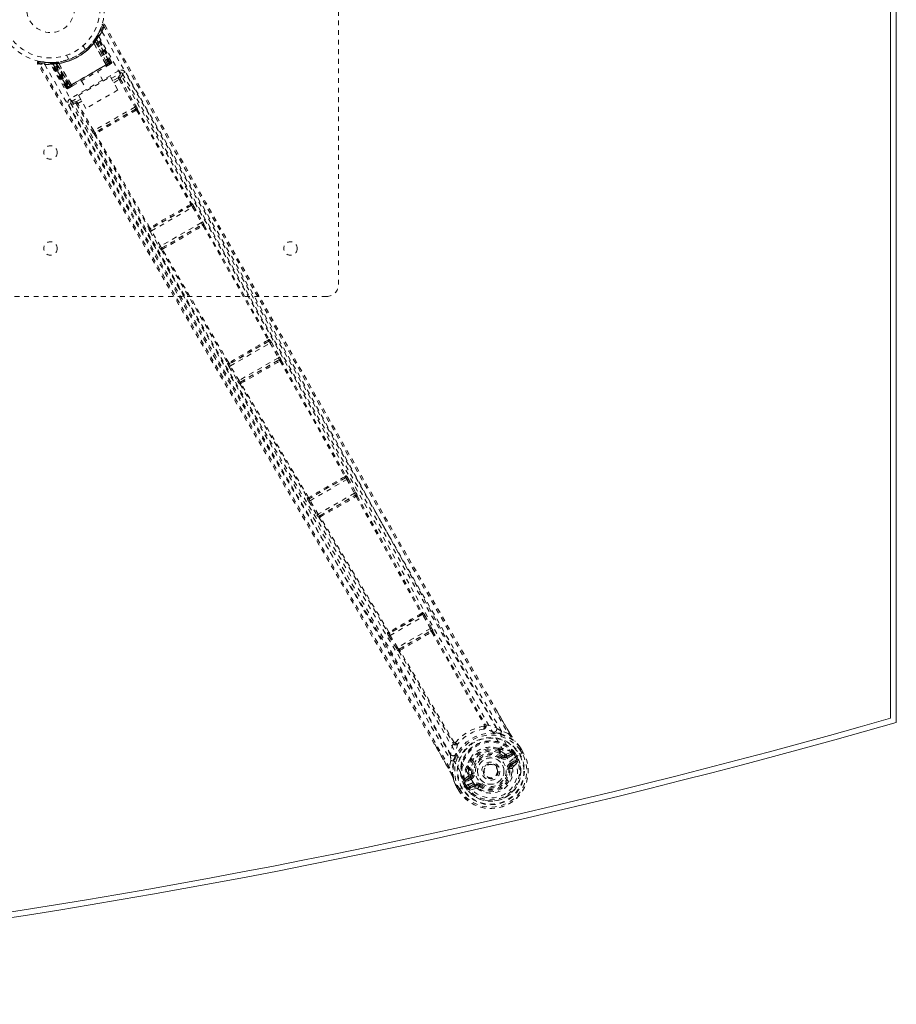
# Model space of a CAD drawing. Header units: inches. Extents: x 25.5 to 109, y 39.5 to 81.
# Tile 4 of 5: x 90.7 to 109, y 39.5 to 60.1. Entities that reach past the tile are written whole.
import ezdxf

# ---------------------------------------------------------------- set-up
doc = ezdxf.new("R2010")
doc.units = ezdxf.units.IN
doc.header["$MEASUREMENT"] = 0
doc.linetypes.add('SLD-Dashed', pattern=[0.075, 0.05, -0.025])
doc.linetypes.add('SLD-Solid', pattern=[0])

msp = doc.modelspace()

# ---------------------------------------------------------------- linework, layer by layer
at = {"color": 7, "linetype": 'SLD-Solid', "lineweight": 15}
for p, q in [((109.004, 75.166), (109.004, 45.416)), ((108.886, 75.077), (108.886, 45.505)), ((108.886, 45.505), (108.886, 75.077))]:
    msp.add_line(p, q, dxfattribs=at)
at = {"color": 7, "linetype": 'SLD-Dashed', "lineweight": 0}
for p, q in [((97.379, 66.041), (97.379, 54.541)), ((92.404, 59.822), (92.452, 59.946)), ((92.507, 59.951), (92.48, 59.936)), ((92.347, 59.714), (92.307, 59.651)), ((92.343, 59.708), (92.4, 59.814)), ((92.366, 59.746), (92.358, 59.732)), ((92.366, 59.717), (92.358, 59.703)), ((92.65, 59.182), (92.366, 59.717)), ((92.411, 59.839), (92.403, 59.816)), ((92.105, 59.432), (92.057, 59.516)), ((92.275, 59.609), (92.294, 59.637)), ((92.283, 59.575), (92.28, 59.571)), ((92.537, 59.117), (92.28, 59.571)), ((92.283, 59.575), (92.54, 59.118)), ((92.294, 59.633), (92.318, 59.616)), ((92.347, 59.685), (92.305, 59.62)), ((92.305, 59.648), (92.306, 59.65)), ((92.305, 59.619), (92.305, 59.62)), ((92.305, 59.62), (92.565, 59.133)), ((92.564, 59.132), (92.305, 59.619)), ((92.307, 59.651), (92.306, 59.65)), ((92.314, 59.662), (92.338, 59.646)), ((92.589, 59.147), (92.318, 59.616)), ((92.605, 59.156), (92.33, 59.633)), ((92.338, 59.646), (92.616, 59.163)), ((92.624, 59.163), (92.345, 59.688)), ((92.623, 59.166), (92.347, 59.685)), ((92.639, 59.175), (92.358, 59.703)), ((91.711, 59.316), (91.759, 59.232)), ((91.141, 59.189), (91.266, 59.174)), ((91.372, 59.163), (91.357, 59.164)), ((91.38, 59.162), (91.364, 59.163)), ((91.398, 59.149), (91.382, 59.149)), ((91.703, 58.635), (91.382, 59.149)), ((91.468, 59.167), (91.394, 59.163)), ((91.715, 58.642), (91.398, 59.149)), ((91.418, 59.152), (91.733, 58.648)), ((91.496, 59.153), (91.419, 59.149)), ((91.731, 58.651), (91.419, 59.149)), ((91.458, 59.166), (91.456, 59.166)), ((91.737, 58.655), (91.458, 59.137)), ((91.47, 59.167), (91.468, 59.167)), ((91.472, 59.167), (91.47, 59.167)), ((91.748, 58.661), (91.473, 59.138)), ((91.493, 59.14), (91.49, 59.169)), ((91.493, 59.14), (91.765, 58.671)), ((91.496, 59.153), (91.498, 59.153)), ((91.789, 58.685), (91.496, 59.153)), ((91.498, 59.153), (91.79, 58.685)), ((91.541, 59.175), (91.535, 59.174)), ((91.551, 59.15), (91.547, 59.15)), ((91.813, 58.699), (91.547, 59.15)), ((91.551, 59.15), (91.816, 58.7)), ((92.616, 59.163), (91.737, 58.655)), ((91.748, 58.661), (92.605, 59.156)), ((91.759, 59.232), (91.762, 59.233)), ((92.589, 59.147), (91.765, 58.671)), ((92.537, 59.117), (92.54, 59.118)), ((92.565, 59.133), (92.564, 59.132)), ((92.564, 59.099), (92.611, 59.126)), ((92.565, 59.133), (92.623, 59.166)), ((92.65, 59.182), (92.616, 59.163)), ((92.639, 59.175), (92.65, 59.182)), ((92.807, 58.998), (91.784, 58.407)), ((92.476, 58.78), (92.36, 58.981)), ((92.644, 58.834), (92.837, 58.946)), ((92.878, 58.935), (92.871, 58.943)), ((92.877, 58.935), (92.871, 58.943)), ((92.93, 58.964), (92.878, 58.935)), ((92.88, 58.931), (92.879, 58.932)), ((91.731, 58.651), (91.789, 58.685)), ((91.79, 58.685), (91.789, 58.685)), ((91.813, 58.699), (91.816, 58.7)), ((91.96, 58.482), (92.626, 58.866)), ((92.022, 58.786), (92.138, 58.585)), ((92.626, 58.866), (92.783, 58.594)), ((92.786, 58.85), (92.673, 58.785)), ((92.696, 58.746), (92.807, 58.81)), ((92.807, 58.81), (93.136, 58.238)), ((92.833, 58.825), (93.161, 58.253)), ((91.703, 58.635), (91.715, 58.642)), ((91.748, 58.661), (91.715, 58.642)), ((91.771, 58.641), (91.818, 58.668)), ((91.836, 58.679), (91.83, 58.675)), ((92.117, 58.21), (91.96, 58.482)), ((92.783, 58.594), (92.117, 58.21)), ((91.803, 58.314), (91.752, 58.284)), ((91.8, 58.325), (91.803, 58.314)), ((91.8, 58.325), (91.804, 58.315)), ((91.805, 58.312), (91.806, 58.311)), ((91.814, 58.355), (91.978, 58.45)), ((91.921, 58.299), (92.252, 57.728)), ((92.007, 58.4), (91.923, 58.352)), ((92.03, 58.361), (91.947, 58.314)), ((92.278, 57.743), (91.947, 58.314)), ((93.136, 58.238), (92.278, 57.743)), ((93.151, 58.195), (92.307, 57.708)), ((93.151, 58.195), (93.151, 58.195)), ((93.173, 58.172), (94.3, 56.216)), ((93.192, 58.184), (93.191, 58.183)), ((93.191, 58.183), (94.318, 56.228)), ((92.297, 57.667), (92.298, 57.667)), ((92.298, 57.667), (93.427, 55.714)), ((92.308, 57.708), (92.307, 57.708)), ((93.447, 55.724), (92.317, 57.678)), ((94.318, 56.228), (94.322, 56.228)), ((94.311, 56.188), (93.466, 55.7)), ((93.482, 55.657), (94.34, 56.152)), ((94.303, 56.186), (94.303, 56.186)), ((94.307, 56.187), (94.311, 56.188)), ((94.34, 56.152), (94.523, 55.83)), ((94.366, 56.167), (94.549, 55.845)), ((94.523, 55.83), (93.67, 55.338)), ((93.427, 55.714), (93.425, 55.71)), ((93.456, 55.642), (93.644, 55.322)), ((93.466, 55.7), (93.468, 55.703)), ((93.471, 55.705), (93.472, 55.705)), ((93.67, 55.338), (93.482, 55.657)), ((93.699, 55.303), (94.538, 55.787)), ((94.534, 55.783), (94.534, 55.783)), ((94.538, 55.787), (94.537, 55.786)), ((94.56, 55.763), (95.915, 53.385)), ((94.579, 55.776), (94.578, 55.774)), ((94.578, 55.774), (95.933, 53.398)), ((93.689, 55.262), (93.69, 55.262)), ((93.69, 55.262), (95.071, 52.9)), ((93.701, 55.303), (93.699, 55.303)), ((93.705, 55.305), (93.705, 55.305)), ((95.091, 52.91), (93.71, 55.272)), ((97.129, 54.291), (85.629, 54.291)), ((95.927, 53.357), (95.109, 52.885)), ((95.918, 53.355), (95.919, 53.356)), ((95.922, 53.357), (95.927, 53.357)), ((95.933, 53.398), (95.938, 53.398)), ((95.126, 52.843), (95.955, 53.321)), ((95.955, 53.321), (96.127, 53.014)), ((95.981, 53.336), (96.153, 53.028)), ((96.127, 53.014), (95.307, 52.54)), ((95.337, 52.506), (96.142, 52.971)), ((96.137, 52.967), (96.137, 52.967)), ((96.142, 52.971), (96.141, 52.969)), ((96.164, 52.945), (97.514, 50.542)), ((96.183, 52.959), (96.182, 52.958)), ((96.182, 52.958), (97.533, 50.554)), ((95.071, 52.9), (95.068, 52.896)), ((95.101, 52.828), (95.281, 52.525)), ((95.109, 52.885), (95.112, 52.889)), ((95.115, 52.892), (95.115, 52.892)), ((95.307, 52.54), (95.126, 52.843)), ((95.326, 52.464), (95.328, 52.464)), ((95.328, 52.464), (96.734, 50.093)), ((95.338, 52.506), (95.337, 52.506)), ((95.342, 52.508), (95.342, 52.508)), ((96.754, 50.103), (95.347, 52.474)), ((97.529, 50.515), (96.77, 50.077)), ((96.787, 50.035), (97.556, 50.479)), ((97.522, 50.514), (97.529, 50.515)), ((97.533, 50.554), (97.54, 50.555)), ((97.556, 50.479), (97.714, 50.192)), ((97.583, 50.493), (97.74, 50.206)), ((96.734, 50.093), (96.73, 50.087)), ((96.77, 50.077), (96.774, 50.083)), ((97.714, 50.192), (96.957, 49.755)), ((96.988, 49.721), (97.728, 50.148)), ((97.728, 50.148), (97.726, 50.146)), ((97.769, 50.136), (97.767, 50.134)), ((96.762, 50.019), (96.932, 49.739)), ((96.957, 49.755), (96.787, 50.035)), ((96.978, 49.679), (96.98, 49.68)), ((96.991, 49.721), (96.988, 49.721)), ((99.124, 47.664), (98.441, 47.27)), ((98.456, 47.226), (99.154, 47.63)), ((99.113, 47.662), (99.124, 47.664)), ((99.124, 47.702), (99.135, 47.704)), ((99.154, 47.63), (99.295, 47.371)), ((99.18, 47.644), (99.321, 47.385)), ((98.408, 47.289), (98.4, 47.28)), ((98.431, 47.211), (98.585, 46.96)), ((98.436, 47.297), (98.436, 47.297)), ((98.441, 47.27), (98.448, 47.278)), ((98.61, 46.975), (98.456, 47.226)), ((99.295, 47.371), (98.61, 46.975)), ((98.644, 46.943), (99.306, 47.325)), ((99.306, 47.325), (99.303, 47.322)), ((99.321, 47.385), (99.333, 47.36)), ((99.325, 47.296), (100.417, 45.364)), ((99.347, 47.313), (99.344, 47.31)), ((99.344, 47.31), (100.436, 45.378)), ((98.585, 46.96), (98.6, 46.936)), ((98.634, 46.902), (98.638, 46.902)), ((98.638, 46.902), (99.765, 44.99)), ((98.648, 46.944), (98.644, 46.943)), ((99.787, 44.999), (98.659, 46.912)), ((98.662, 46.92), (98.662, 46.92)), ((100.64, 45.722), (100.944, 45.195)), ((100.418, 45.363), (100.417, 45.364)), ((100.448, 45.364), (100.448, 45.364)), ((100.918, 45.181), (100.777, 45.233)), ((99.669, 44.459), (99.382, 44.957)), ((99.77, 44.973), (99.77, 44.973)), ((99.787, 44.999), (99.787, 44.999)), ((101.052, 45.031), (101.063, 45.017)), ((100.702, 44.881), (100.722, 44.871)), ((100.739, 44.805), (100.72, 44.838)), ((100.798, 44.723), (100.72, 44.778)), ((100.738, 44.852), (100.757, 44.819)), ((100.867, 44.715), (100.991, 44.758)), ((100.877, 44.755), (100.988, 44.795)), ((100.991, 44.758), (100.879, 44.693)), ((101.006, 44.732), (100.894, 44.667)), ((101.002, 44.791), (100.988, 44.795)), ((101.006, 44.789), (101.002, 44.791)), ((101.022, 44.772), (101.031, 44.759)), ((101.037, 44.758), (101.022, 44.772)), ((101.031, 44.759), (101.069, 44.693)), ((101.035, 44.673), (101.161, 44.746)), ((101.038, 44.758), (101.062, 44.774)), ((101.074, 44.696), (101.038, 44.757)), ((101.062, 44.774), (101.063, 44.773)), ((101.063, 44.773), (101.099, 44.711)), ((101.161, 44.746), (101.181, 44.758)), ((101.167, 44.893), (101.164, 44.897)), ((101.205, 44.772), (101.166, 44.838)), ((101.181, 44.758), (101.227, 44.784)), ((101.23, 44.785), (101.19, 44.854)), ((101.191, 44.853), (101.191, 44.853)), ((101.23, 44.786), (101.191, 44.853)), ((101.227, 44.784), (101.23, 44.786)), ((99.72, 44.623), (99.694, 44.475)), ((100.781, 44.7), (100.798, 44.723)), ((100.798, 44.723), (100.818, 44.712)), ((100.867, 44.715), (100.879, 44.693)), ((100.955, 44.562), (101.056, 44.62)), ((100.97, 44.536), (101.071, 44.594)), ((100.98, 44.518), (100.97, 44.536)), ((101.071, 44.594), (100.98, 44.518)), ((101.024, 44.498), (101.115, 44.578)), ((101.035, 44.673), (101.035, 44.673)), ((101.069, 44.693), (101.074, 44.696)), ((100.069, 44.466), (100.088, 44.433)), ((100.088, 44.433), (100.096, 44.33)), ((100.091, 44.475), (100.11, 44.442)), ((100.143, 44.445), (100.151, 44.349)), ((100.151, 44.349), (100.18, 44.353)), ((100.95, 44.45), (100.926, 44.447)), ((99.819, 44.115), (99.817, 44.119)), ((99.843, 44.074), (99.82, 44.119)), ((100.076, 44.119), (99.93, 44.035)), ((99.975, 44.146), (100.001, 44.16)), ((99.975, 44.145), (99.975, 44.146)), ((100.011, 44.082), (99.975, 44.145)), ((99.991, 44.206), (99.99, 44.202)), ((99.991, 44.206), (99.994, 44.22)), ((99.991, 44.206), (99.991, 44.206)), ((100.084, 44.297), (99.994, 44.22)), ((99.994, 44.22), (99.994, 44.221)), ((99.994, 44.22), (99.994, 44.22)), ((99.996, 44.18), (100.004, 44.166)), ((100.001, 44.16), (99.996, 44.18)), ((100.001, 44.159), (100.037, 44.097)), ((100.004, 44.166), (100.041, 44.1)), ((100.024, 44.2), (100.124, 44.286)), ((100.136, 44.265), (100.024, 44.2)), ((100.151, 44.239), (100.039, 44.174)), ((100.076, 44.119), (100.076, 44.119)), ((100.111, 44.075), (100.212, 44.133)), ((100.124, 44.286), (100.136, 44.265)), ((99.88, 44.007), (99.842, 44.074)), ((99.842, 44.074), (99.842, 44.074)), ((99.843, 44.076), (99.882, 44.007)), ((99.868, 44.089), (99.906, 44.022)), ((99.88, 44.007), (99.884, 44.009)), ((99.906, 44.022), (99.882, 44.008)), ((99.93, 44.035), (99.884, 44.009)), ((100.041, 44.1), (100.037, 44.097)), ((100.041, 44.1), (100.041, 44.1)), ((100.118, 44.002), (100.233, 44.041)), ((100.126, 44.049), (100.227, 44.107)), ((100.238, 44.089), (100.126, 44.049)), ((100.238, 44.089), (100.227, 44.107)), ((100.275, 44.034), (100.311, 44.082)), ((100.311, 44.082), (100.305, 44.086)), ((100.326, 44.101), (100.311, 44.082))]:
    msp.add_line(p, q, dxfattribs=at)
at = {"color": 7, "linetype": 'SLD-Dashed', "lineweight": 0, "flags": 128}
for points in [[(92.48, 59.936), (92.943, 59.124), (93.424, 58.279), (93.923, 57.402), (94.303, 56.734), (94.354, 56.645), (94.404, 56.556), (94.455, 56.467), (94.506, 56.377), (94.558, 56.287), (94.619, 56.179), (94.801, 55.86), (94.966, 55.569), (95.116, 55.306), (95.251, 55.07), (95.502, 54.628), (95.722, 54.242), (96.047, 53.671), (96.343, 53.15), (96.612, 52.679), (96.913, 52.151), (97.22, 51.612), (97.814, 50.572), (98.447, 49.464), (99.06, 48.395), (99.679, 47.32), (100.304, 46.237), (100.918, 45.181)], [(92.507, 59.951), (94.609, 56.258), (96.711, 52.565), (98.819, 48.875), (100.64, 45.722)], [(92.384, 59.708), (93.605, 57.598), (94.819, 55.486), (96.023, 53.37), (97.215, 51.249), (98.144, 49.581), (99.07, 47.913), (100, 46.251), (100.943, 44.6)], [(92.451, 59.81), (93.674, 57.696), (94.891, 55.579), (96.1, 53.459), (97.296, 51.335), (98.229, 49.664), (99.159, 47.993), (100.091, 46.328), (101.035, 44.673)], [(92.267, 59.597), (92.267, 59.596), (92.267, 59.594), (92.268, 59.591), (92.27, 59.588), (92.272, 59.585), (92.275, 59.582), (92.279, 59.578), (92.283, 59.575)], [(92.324, 59.677), (92.32, 59.669), (92.316, 59.66)], [(91.141, 59.186), (91.133, 59.185), (91.125, 59.184), (91.117, 59.18), (91.111, 59.175), (91.107, 59.168), (91.105, 59.161), (91.105, 59.154), (91.108, 59.147)], [(91.109, 59.144), (91.109, 59.144), (91.111, 59.145), (91.116, 59.149), (91.125, 59.153), (91.13, 59.156), (91.135, 59.159)], [(99.382, 44.957), (97.545, 48.139), (95.403, 51.809), (93.256, 55.477), (91.109, 59.144)], [(99.694, 44.475), (99.029, 45.633), (98.353, 46.806), (97.661, 47.998), (96.994, 49.144), (96.306, 50.324), (95.617, 51.504), (94.96, 52.626), (94.377, 53.622), (93.97, 54.317), (93.3, 55.461), (92.723, 56.446), (92.172, 57.387), (91.643, 58.291), (91.135, 59.159)], [(91.259, 59.122), (92.478, 57.006), (93.702, 54.893), (94.935, 52.787), (96.176, 50.688), (97.157, 49.044), (98.138, 47.404), (99.115, 45.764), (100.076, 44.119)], [(91.304, 59.169), (91.347, 59.164), (91.532, 59.176)], [(91.357, 59.164), (91.359, 59.164), (91.359, 59.164)], [(100.186, 44.163), (99.21, 45.834), (98.217, 47.5), (97.218, 49.166), (96.22, 50.835), (95.227, 52.508), (93.936, 54.708), (92.655, 56.916), (91.381, 59.129)], [(91.535, 59.174), (91.536, 59.174), (91.538, 59.173), (91.54, 59.171), (91.541, 59.168), (91.543, 59.164), (91.544, 59.16), (91.546, 59.155), (91.547, 59.15)], [(91.684, 59.206), (91.695, 59.209), (91.707, 59.213)], [(91.816, 58.7), (91.995, 58.804), (92.177, 58.909), (92.358, 59.014), (92.537, 59.117)], [(92.54, 59.118), (92.549, 59.123), (92.556, 59.128), (92.561, 59.131), (92.564, 59.132)], [(92.54, 59.118), (92.543, 59.113), (92.545, 59.108), (92.547, 59.104), (92.548, 59.099), (92.548, 59.095), (92.548, 59.092), (92.547, 59.09), (92.546, 59.089)], [(92.546, 59.089), (92.548, 59.09), (92.55, 59.091), (92.552, 59.092), (92.552, 59.092)], [(92.623, 59.166), (92.622, 59.166), (92.621, 59.165), (92.618, 59.163), (92.614, 59.161), (92.608, 59.158), (92.602, 59.154), (92.596, 59.151), (92.589, 59.147)], [(92.605, 59.156), (92.617, 59.163), (92.628, 59.169), (92.636, 59.174), (92.639, 59.175)], [(92.619, 59.131), (92.622, 59.132), (92.625, 59.134), (92.626, 59.135), (92.627, 59.135)], [(91.837, 58.679), (92.013, 58.78), (92.191, 58.884), (92.37, 58.987), (92.546, 59.088)], [(92.837, 58.946), (92.832, 58.909), (92.786, 58.85)], [(92.837, 58.946), (92.836, 58.947), (92.835, 58.95), (92.832, 58.955), (92.828, 58.962), (92.824, 58.969), (92.818, 58.978), (92.813, 58.988), (92.807, 58.998)], [(92.878, 58.935), (92.872, 58.898), (92.827, 58.839)], [(100.669, 45.3), (98.709, 48.701), (96.763, 52.11), (94.821, 55.522), (92.878, 58.935)], [(100.777, 45.233), (100.397, 45.889), (99.999, 46.576), (99.585, 47.296), (99.153, 48.047), (98.73, 48.785), (98.373, 49.408), (98.033, 50.003), (97.669, 50.642), (97.279, 51.325), (97.16, 51.534), (97.038, 51.748), (96.914, 51.965), (96.806, 52.155), (96.719, 52.308), (96.627, 52.469), (96.531, 52.638), (96.431, 52.814), (96.229, 53.169), (96.011, 53.552), (95.777, 53.962), (95.731, 54.043), (95.72, 54.063), (95.712, 54.078), (95.7, 54.098), (95.686, 54.123), (95.668, 54.154), (95.648, 54.19), (95.575, 54.318), (95.479, 54.486), (95.38, 54.66), (95.264, 54.864), (95.132, 55.097), (95.075, 55.196), (95.016, 55.301), (94.954, 55.409), (94.89, 55.522), (94.849, 55.594), (94.809, 55.664), (94.396, 56.389), (93.998, 57.089), (93.621, 57.751), (93.265, 58.376), (92.93, 58.964)], [(91.79, 58.685), (91.792, 58.687), (91.797, 58.69), (91.805, 58.694), (91.813, 58.699)], [(91.836, 58.679), (91.832, 58.679), (91.826, 58.683), (91.819, 58.69), (91.813, 58.699)], [(92.833, 58.825), (92.83, 58.823), (92.824, 58.82), (92.817, 58.816), (92.807, 58.81)], [(91.737, 58.655), (91.724, 58.647), (91.713, 58.641), (91.709, 58.638), (91.705, 58.637), (91.703, 58.635)], [(91.765, 58.671), (91.758, 58.667), (91.751, 58.663), (91.745, 58.659), (91.74, 58.656), (91.735, 58.654), (91.732, 58.652), (91.731, 58.651), (91.731, 58.651)], [(91.755, 58.632), (91.756, 58.632), (91.758, 58.633), (91.76, 58.635), (91.763, 58.637)], [(91.752, 58.284), (92.06, 57.756), (92.387, 57.198), (92.732, 56.609), (93.094, 55.99), (93.469, 55.35), (93.52, 55.264), (93.57, 55.177), (93.621, 55.09), (93.673, 55.003), (93.724, 54.915), (93.789, 54.804), (93.984, 54.472), (94.157, 54.176), (94.309, 53.917), (94.439, 53.694), (94.511, 53.571), (94.575, 53.463), (94.629, 53.37), (94.675, 53.292), (94.712, 53.228), (94.741, 53.179), (94.807, 53.067), (94.895, 52.916), (95.159, 52.465), (95.402, 52.05), (95.518, 51.851), (95.629, 51.662), (95.735, 51.481), (95.866, 51.257), (95.999, 51.031), (96.128, 50.81), (96.253, 50.595), (96.818, 49.629), (97.418, 48.601), (97.991, 47.615), (98.57, 46.616), (99.153, 45.609), (99.72, 44.623)], [(91.784, 58.407), (91.795, 58.388), (91.805, 58.371), (91.812, 58.36), (91.814, 58.355)], [(91.803, 58.314), (91.838, 58.301), (91.912, 58.311)], [(91.803, 58.314), (93.787, 54.926), (95.771, 51.538), (97.751, 48.147), (99.716, 44.749)], [(91.923, 58.352), (91.849, 58.342), (91.814, 58.355)], [(91.921, 58.299), (91.923, 58.3), (91.929, 58.303), (91.938, 58.308), (91.947, 58.314)], [(93.147, 58.192), (93.045, 58.133), (92.942, 58.074), (92.839, 58.014), (92.735, 57.954), (92.64, 57.899), (92.545, 57.844), (92.453, 57.792), (92.382, 57.751), (92.312, 57.71)], [(93.165, 58.173), (92.956, 58.052), (92.742, 57.929), (92.529, 57.806), (92.319, 57.685)], [(93.161, 58.253), (93.16, 58.252), (93.159, 58.251), (93.156, 58.25), (93.153, 58.248), (93.149, 58.246), (93.145, 58.243), (93.14, 58.241), (93.136, 58.238)], [(93.173, 58.172), (93.176, 58.178), (93.177, 58.184), (93.176, 58.189), (93.173, 58.194), (93.169, 58.197), (93.163, 58.198), (93.157, 58.197), (93.151, 58.195)], [(93.173, 58.172), (93.169, 58.174), (93.167, 58.174), (93.166, 58.174), (93.165, 58.173)], [(92.092, 57.822), (92.315, 57.439), (92.604, 56.947), (92.872, 56.488), (93.121, 56.063), (93.346, 55.679), (93.553, 55.327), (93.74, 55.007), (93.908, 54.72), (94.138, 54.328), (94.288, 54.072)], [(92.278, 57.743), (92.269, 57.738), (92.261, 57.733), (92.255, 57.729), (92.252, 57.728)], [(92.308, 57.708), (92.303, 57.704), (92.299, 57.699), (92.297, 57.693), (92.298, 57.688), (92.3, 57.683), (92.304, 57.68), (92.31, 57.678), (92.317, 57.678)], [(94.297, 56.21), (94.298, 56.21), (94.298, 56.211), (94.299, 56.213), (94.3, 56.216)], [(94.307, 56.187), (94.312, 56.191), (94.316, 56.196), (94.318, 56.201), (94.317, 56.207), (94.315, 56.211), (94.311, 56.214), (94.306, 56.216), (94.3, 56.216)], [(94.366, 56.167), (94.365, 56.166), (94.363, 56.165), (94.36, 56.164), (94.357, 56.162), (94.353, 56.16), (94.349, 56.158), (94.344, 56.155), (94.34, 56.152)], [(94.549, 55.845), (94.546, 55.843), (94.54, 55.84), (94.532, 55.835), (94.523, 55.83)], [(94.556, 55.831), (94.554, 55.834), (94.547, 55.843)], [(93.447, 55.724), (93.444, 55.718), (93.443, 55.713), (93.444, 55.708), (93.446, 55.704), (93.451, 55.701), (93.456, 55.7), (93.462, 55.701), (93.468, 55.703)], [(93.447, 55.724), (93.45, 55.722), (93.452, 55.722), (93.453, 55.722), (93.454, 55.723)], [(93.482, 55.657), (93.478, 55.654), (93.473, 55.652), (93.469, 55.649), (93.465, 55.647), (93.462, 55.645), (93.459, 55.644), (93.457, 55.643), (93.456, 55.642)], [(94.56, 55.763), (94.563, 55.769), (94.564, 55.774), (94.563, 55.78), (94.56, 55.785), (94.556, 55.788), (94.55, 55.789), (94.544, 55.788), (94.537, 55.786)], [(94.56, 55.763), (94.556, 55.764), (94.554, 55.764), (94.553, 55.764), (94.552, 55.764)], [(93.67, 55.338), (93.661, 55.332), (93.653, 55.327), (93.647, 55.324), (93.644, 55.322)], [(93.646, 55.324), (93.651, 55.313), (93.653, 55.309)], [(93.701, 55.303), (93.696, 55.299), (93.692, 55.293), (93.69, 55.288), (93.69, 55.282), (93.693, 55.277), (93.697, 55.274), (93.703, 55.272), (93.71, 55.272)], [(93.712, 55.279), (93.711, 55.278), (93.711, 55.277), (93.71, 55.276), (93.71, 55.272)], [(95.912, 53.379), (95.913, 53.38), (95.914, 53.38), (95.914, 53.382), (95.915, 53.386)], [(95.922, 53.357), (95.927, 53.361), (95.931, 53.366), (95.933, 53.371), (95.933, 53.376), (95.93, 53.38), (95.926, 53.384), (95.921, 53.385), (95.915, 53.386)], [(95.981, 53.336), (95.98, 53.336), (95.978, 53.335), (95.976, 53.333), (95.972, 53.331), (95.968, 53.329), (95.964, 53.327), (95.96, 53.324), (95.955, 53.321)], [(96.153, 53.028), (96.15, 53.027), (96.144, 53.023), (96.136, 53.019), (96.127, 53.014)], [(96.164, 52.945), (96.167, 52.952), (96.168, 52.958), (96.167, 52.963), (96.165, 52.968), (96.16, 52.971), (96.154, 52.973), (96.147, 52.972), (96.141, 52.969)], [(96.162, 53.011), (96.159, 53.016), (96.151, 53.027)], [(96.164, 52.945), (96.16, 52.947), (96.158, 52.947), (96.157, 52.947), (96.156, 52.947)], [(95.091, 52.91), (95.088, 52.904), (95.087, 52.899), (95.087, 52.894), (95.09, 52.89), (95.094, 52.887), (95.1, 52.886), (95.106, 52.887), (95.112, 52.889)], [(95.091, 52.91), (95.094, 52.908), (95.096, 52.908), (95.097, 52.908), (95.098, 52.909)], [(95.126, 52.843), (95.121, 52.84), (95.117, 52.838), (95.113, 52.835), (95.109, 52.833), (95.106, 52.831), (95.103, 52.829), (95.101, 52.828), (95.101, 52.828)], [(95.307, 52.54), (95.298, 52.535), (95.29, 52.53), (95.284, 52.527), (95.281, 52.525)], [(95.283, 52.526), (95.289, 52.514), (95.292, 52.509)], [(95.338, 52.506), (95.333, 52.501), (95.329, 52.496), (95.327, 52.49), (95.327, 52.485), (95.33, 52.48), (95.335, 52.476), (95.34, 52.474), (95.347, 52.474)], [(95.35, 52.481), (95.349, 52.481), (95.349, 52.48), (95.348, 52.478), (95.347, 52.474)], [(97.512, 50.535), (97.512, 50.536), (97.513, 50.536), (97.514, 50.538), (97.514, 50.542)], [(97.522, 50.514), (97.527, 50.518), (97.53, 50.523), (97.532, 50.528), (97.532, 50.533), (97.53, 50.537), (97.526, 50.54), (97.52, 50.542), (97.514, 50.542)], [(97.583, 50.493), (97.582, 50.493), (97.58, 50.492), (97.577, 50.49), (97.574, 50.488), (97.57, 50.486), (97.566, 50.484), (97.561, 50.481), (97.556, 50.479)], [(96.754, 50.103), (96.751, 50.097), (96.75, 50.092), (96.75, 50.087), (96.753, 50.083), (96.757, 50.08), (96.762, 50.079), (96.768, 50.08), (96.774, 50.083)], [(97.74, 50.206), (97.737, 50.205), (97.731, 50.201), (97.723, 50.197), (97.714, 50.192)], [(97.749, 50.121), (97.752, 50.128), (97.754, 50.134), (97.753, 50.14), (97.75, 50.145), (97.745, 50.148), (97.739, 50.149), (97.733, 50.149), (97.726, 50.146)], [(97.749, 50.189), (97.746, 50.193), (97.738, 50.205)], [(97.749, 50.121), (98.427, 48.904), (99.105, 47.689)], [(97.767, 50.134), (98.446, 48.918), (99.124, 47.702)], [(96.787, 50.035), (96.783, 50.032), (96.778, 50.029), (96.774, 50.027), (96.77, 50.024), (96.767, 50.022), (96.764, 50.021), (96.763, 50.02), (96.762, 50.019)], [(96.957, 49.755), (96.948, 49.75), (96.94, 49.745), (96.934, 49.741), (96.932, 49.739)], [(96.934, 49.741), (96.94, 49.727), (96.942, 49.723)], [(96.991, 49.721), (96.985, 49.717), (96.981, 49.711), (96.979, 49.706), (96.98, 49.7), (96.983, 49.695), (96.987, 49.691), (96.993, 49.689), (97.001, 49.689)], [(96.98, 49.68), (97.695, 48.484), (98.408, 47.289)], [(97.003, 49.697), (97.002, 49.696), (97.002, 49.695), (97.001, 49.694), (97.001, 49.689)], [(98.429, 47.298), (97.715, 48.493), (97.001, 49.69)], [(99.103, 47.682), (99.103, 47.683), (99.104, 47.684), (99.105, 47.685), (99.105, 47.689)], [(99.113, 47.662), (99.118, 47.666), (99.121, 47.67), (99.123, 47.675), (99.123, 47.68), (99.12, 47.684), (99.117, 47.687), (99.111, 47.689), (99.105, 47.689)], [(99.18, 47.644), (99.179, 47.643), (99.177, 47.642), (99.175, 47.641), (99.171, 47.639), (99.168, 47.637), (99.163, 47.635), (99.159, 47.632), (99.154, 47.63)], [(98.429, 47.298), (98.426, 47.293), (98.425, 47.288), (98.426, 47.283), (98.428, 47.279), (98.432, 47.276), (98.437, 47.275), (98.442, 47.276), (98.448, 47.278)], [(98.456, 47.226), (98.451, 47.224), (98.447, 47.221), (98.443, 47.218), (98.439, 47.216), (98.436, 47.214), (98.433, 47.213), (98.432, 47.212), (98.431, 47.211)], [(99.321, 47.385), (99.318, 47.383), (99.312, 47.38), (99.303, 47.375), (99.295, 47.371)], [(99.325, 47.296), (99.328, 47.303), (99.33, 47.309), (99.329, 47.315), (99.326, 47.32), (99.322, 47.323), (99.316, 47.325), (99.309, 47.324), (99.303, 47.322)], [(99.325, 47.296), (99.321, 47.298), (99.319, 47.298), (99.318, 47.298), (99.317, 47.298)], [(98.61, 46.975), (98.601, 46.97), (98.593, 46.965), (98.587, 46.962), (98.585, 46.96)], [(98.648, 46.944), (98.643, 46.94), (98.639, 46.934), (98.637, 46.928), (98.638, 46.923), (98.641, 46.918), (98.646, 46.914), (98.652, 46.912), (98.659, 46.912)], [(98.662, 46.92), (98.661, 46.919), (98.66, 46.918), (98.66, 46.916), (98.659, 46.912)], [(100.942, 45.195), (100.803, 45.435), (100.682, 45.642), (100.637, 45.72)], [(100.41, 45.336), (100.419, 45.33), (100.428, 45.326), (100.437, 45.326), (100.445, 45.33), (100.45, 45.336), (100.452, 45.344), (100.452, 45.354), (100.448, 45.364)], [(100.448, 45.364), (100.561, 45.339), (100.669, 45.3)], [(100.634, 45.205), (100.622, 45.208), (100.614, 45.211)], [(100.761, 45.176), (100.909, 45.12), (101.056, 45.026)], [(100.944, 45.195), (100.944, 45.196), (100.943, 45.195), (100.941, 45.194), (100.938, 45.193), (100.934, 45.191), (100.929, 45.188), (100.924, 45.185), (100.918, 45.181)], [(99.385, 44.959), (99.506, 44.748), (99.67, 44.46)], [(99.77, 44.973), (99.736, 44.862), (99.716, 44.749)], [(99.77, 44.973), (99.777, 44.965), (99.786, 44.959), (99.794, 44.957), (99.802, 44.959), (99.809, 44.964), (99.813, 44.971), (99.815, 44.981), (99.814, 44.992)], [(101.063, 45.017), (101.06, 45.022), (101.056, 45.026)], [(101.164, 44.897), (101.107, 44.97), (101.056, 45.026)], [(101.167, 44.893), (101.112, 44.964), (101.063, 45.017)], [(99.816, 44.732), (99.819, 44.745), (99.821, 44.753)], [(100.702, 44.881), (100.602, 44.9), (100.541, 44.899)], [(100.722, 44.871), (100.723, 44.87), (100.738, 44.852)], [(100.757, 44.819), (100.798, 44.794), (100.842, 44.761)], [(100.842, 44.761), (100.862, 44.753), (100.877, 44.755)], [(101.006, 44.732), (101.003, 44.737), (101, 44.742), (100.998, 44.746), (100.995, 44.75), (100.993, 44.753), (100.992, 44.756), (100.991, 44.757), (100.991, 44.758)], [(101.031, 44.759), (101.02, 44.744), (101.006, 44.732)], [(101.037, 44.758), (101.037, 44.758), (101.038, 44.758)], [(101.165, 44.838), (101.165, 44.843), (101.166, 44.857), (101.165, 44.862), (101.164, 44.866), (101.162, 44.871), (101.162, 44.873), (101.162, 44.874), (101.165, 44.877), (101.167, 44.88), (101.168, 44.881), (101.168, 44.883), (101.166, 44.887), (101.163, 44.895), (101.162, 44.896), (101.163, 44.897), (101.163, 44.898), (101.164, 44.897)], [(101.166, 44.838), (101.171, 44.842), (101.176, 44.845), (101.181, 44.848), (101.185, 44.85), (101.188, 44.852), (101.19, 44.853), (101.191, 44.853), (101.191, 44.853)], [(101.23, 44.786), (101.231, 44.786), (101.23, 44.786), (101.228, 44.785), (101.225, 44.783), (101.22, 44.78), (101.216, 44.778), (101.21, 44.775), (101.205, 44.772)], [(99.76, 44.277), (99.752, 44.452), (99.777, 44.609)], [(100.127, 44.659), (100.096, 44.608), (100.062, 44.512)], [(100.186, 44.163), (100.231, 44.097), (100.291, 44.043), (100.362, 44.002), (100.44, 43.977), (100.523, 43.967), (100.607, 43.974), (100.689, 43.995), (100.766, 44.031), (100.836, 44.08), (100.895, 44.14), (100.943, 44.21), (100.976, 44.286), (100.994, 44.367), (100.994, 44.448), (100.977, 44.527), (100.943, 44.6)], [(100.762, 44.676), (100.766, 44.68), (100.769, 44.685), (100.772, 44.689), (100.775, 44.692), (100.777, 44.695), (100.779, 44.698), (100.78, 44.699), (100.781, 44.7)], [(100.894, 44.667), (100.891, 44.672), (100.888, 44.677), (100.886, 44.682), (100.883, 44.685), (100.882, 44.689), (100.88, 44.691), (100.879, 44.693), (100.879, 44.693)], [(100.955, 44.562), (100.958, 44.557), (100.961, 44.552), (100.963, 44.548), (100.965, 44.544), (100.967, 44.54), (100.969, 44.538), (100.97, 44.536), (100.97, 44.536)], [(101.056, 44.62), (101.078, 44.628), (101.102, 44.626)], [(101.071, 44.594), (101.07, 44.595), (101.07, 44.596), (101.068, 44.599), (101.066, 44.602), (101.064, 44.606), (101.061, 44.61), (101.059, 44.615), (101.056, 44.62)], [(99.669, 44.459), (99.669, 44.459), (99.67, 44.46), (99.672, 44.461), (99.675, 44.463), (99.678, 44.465), (99.683, 44.468), (99.688, 44.471), (99.694, 44.475)], [(99.746, 44.308), (99.723, 44.357), (99.669, 44.459)], [(100.069, 44.466), (100.061, 44.488), (100.062, 44.512)], [(100.096, 44.33), (100.093, 44.309), (100.084, 44.297)], [(100.21, 44.357), (100.204, 44.356), (100.199, 44.355), (100.194, 44.355), (100.189, 44.354), (100.185, 44.354), (100.183, 44.353), (100.181, 44.353), (100.18, 44.353)], [(100.896, 44.444), (100.902, 44.444), (100.908, 44.445), (100.913, 44.446), (100.917, 44.446), (100.921, 44.447), (100.924, 44.447), (100.925, 44.447), (100.926, 44.447)], [(99.764, 44.267), (99.756, 44.286), (99.746, 44.308)], [(99.76, 44.277), (99.761, 44.272), (99.764, 44.267)], [(99.76, 44.277), (99.783, 44.205), (99.817, 44.119)], [(99.819, 44.115), (99.786, 44.198), (99.764, 44.267)], [(99.817, 44.119), (99.817, 44.121), (99.818, 44.121), (99.819, 44.121), (99.82, 44.12), (99.825, 44.113), (99.827, 44.11), (99.829, 44.109), (99.83, 44.109), (99.834, 44.11), (99.836, 44.11), (99.838, 44.11), (99.839, 44.109), (99.844, 44.104), (99.847, 44.1), (99.851, 44.098), (99.86, 44.094), (99.864, 44.092), (99.868, 44.089)], [(100.001, 44.159), (100.001, 44.16), (100.001, 44.16)], [(100.039, 44.174), (100.022, 44.167), (100.004, 44.166)], [(100.024, 44.2), (100.025, 44.199), (100.026, 44.198), (100.027, 44.195), (100.029, 44.192), (100.031, 44.188), (100.034, 44.184), (100.037, 44.179), (100.039, 44.174)], [(100.151, 44.239), (100.148, 44.244), (100.146, 44.248), (100.143, 44.253), (100.141, 44.257), (100.139, 44.26), (100.138, 44.262), (100.137, 44.264), (100.136, 44.265)], [(100.212, 44.133), (100.215, 44.128), (100.218, 44.123), (100.22, 44.119), (100.223, 44.115), (100.225, 44.112), (100.226, 44.109), (100.227, 44.108), (100.227, 44.107)], [(100.344, 44.125), (100.34, 44.12), (100.337, 44.116), (100.334, 44.112), (100.331, 44.108), (100.329, 44.105), (100.327, 44.103), (100.326, 44.101), (100.326, 44.101)], [(99.868, 44.089), (99.862, 44.086), (99.857, 44.083), (99.852, 44.08), (99.848, 44.078), (99.845, 44.076), (99.842, 44.075), (99.842, 44.074), (99.842, 44.074)], [(99.882, 44.008), (99.881, 44.007), (99.88, 44.006), (99.88, 44.007)], [(100.083, 44.038), (100.094, 44.059), (100.111, 44.075)], [(100.111, 44.075), (100.114, 44.07), (100.117, 44.065), (100.12, 44.061), (100.122, 44.057), (100.124, 44.053), (100.125, 44.051), (100.126, 44.049), (100.126, 44.049)]]:
    msp.add_lwpolyline(points, dxfattribs=at)
at = {"color": 7, "linetype": 'SLD-Dashed', "lineweight": 0}
for centre, radius in [((91.379, 60.291), 1.125), ((91.379, 60.291), 1.03), ((91.379, 60.291), 0.5), ((91.379, 57.291), 0.141), ((91.379, 55.291), 0.141), ((96.379, 55.291), 0.141), ((100.553, 44.4), 0.7), ((100.553, 44.4), 0.69), ((100.553, 44.4), 0.623), ((100.553, 44.4), 0.32), ((100.553, 44.4), 0.275), ((100.553, 44.4), 0.188), ((100.553, 44.4), 0.157), ((100.553, 44.4), 0.142), ((100.553, 44.4), 0.139), ((100.553, 44.4), 0.138)]:
    msp.add_circle(centre, radius, dxfattribs=at)
for centre, radius, start, end in [((91.379, 60.291), 1.157, 257.8168, 342.1804), ((91.397, 60.283), 1.107, 334.6028, 341.8919), ((91.377, 60.319), 1.188, 334.6501, 341.9687), ((92.48, 59.936), 0.03, 29.6541, 162.1685), ((92.424, 59.808), 0.14, 66.0514, 78.3297), ((91.363, 60.319), 1.19, 270.8729, 329.1271), ((91.379, 60.291), 1.127, 270.4638, 329.5362), ((91.386, 60.286), 1.118, 324.2946, 329.2589), ((91.462, 60.243), 1.032, 326.5941, 331.2022), ((91.578, 59.976), 0.829, 336.5028, 341.8152), ((92.373, 59.699), 0.0299, 149.2677, 208.2077), ((92.371, 59.699), 0.0281, 148.4186, 211.1772), ((91.378, 60.291), 1.128, 329.5373, 334.6594), ((92.355, 59.676), 0.043, 47.0447, 95.7813), ((91.815, 60.04), 0.624, 329.4489, 330.4731), ((92.384, 59.718), 0.0299, 150.3311, 208.098), ((92.388, 59.731), 0.0272, 150.0238, 212.6215), ((92.392, 59.732), 0.03, 151.0941, 208.0308), ((91.274, 60.5), 1.364, 324.4733, 329.6056), ((92.425, 59.795), 0.03, 30.3148, 154.0846), ((91.379, 60.29), 1.155, 273.8883, 326.112), ((91.379, 60.29), 1.155, 274.6405, 325.359), ((91.379, 60.29), 1.155, 275.6611, 324.3388), ((91.397, 60.259), 1.12, 277.9112, 322.0887), ((92.297, 59.601), 0.0345, 194.8379, 241.0692), ((91.379, 60.291), 1.127, 322.0319, 325.3547), ((91.634, 59.928), 0.739, 331.4474, 335.2512), ((92.331, 59.633), 0.0297, 145.4596, 208.5244), ((92.332, 59.634), 0.0297, 145.5452, 208.5189), ((92.282, 59.582), 0.0702, 47.3053, 71.0785), ((91.544, 59.985), 0.857, 334.5577, 339.5299), ((91.592, 59.968), 0.81, 335.5874, 340.9492), ((91.135, 59.159), 0.03, 77.83, 210.3491), ((91.355, 60.305), 1.186, 258.0271, 265.3543), ((89.708, 59.483), 1.463, 347.2243, 348.3986), ((91.377, 60.276), 1.113, 257.9376, 265.379), ((91.285, 59.137), 0.03, 85.9255, 209.6767), ((91.249, 60.484), 1.362, 270.3911, 275.5298), ((91.379, 60.291), 1.128, 265.3375, 270.4637), ((91.356, 59.134), 0.03, 31.981, 88.8947), ((91.359, 59.136), 0.0278, 24.9435, 89.3749), ((91.378, 60.006), 0.843, 269.6301, 271.1804), ((91.372, 59.133), 0.0299, 31.8999, 89.6775), ((91.423, 59.138), 0.043, 144.1924, 192.9833), ((91.551, 59.959), 0.828, 258.1776, 263.5025), ((91.379, 60.291), 1.127, 270.7609, 275.6862), ((91.394, 59.134), 0.0299, 31.8037, 90.7273), ((91.552, 59.946), 0.811, 259.0536, 264.4067), ((91.398, 59.14), 0.0236, 21.9969, 85.2366), ((91.559, 59.977), 0.84, 260.4177, 265.4938), ((91.511, 59.151), 0.0549, 163.602, 194.1679), ((91.471, 59.137), 0.0297, 31.4759, 94.4653), ((91.472, 59.137), 0.0297, 31.4762, 94.5403), ((91.554, 59.155), 0.0832, 171.4108, 191.4105), ((91.565, 59.892), 0.742, 264.7572, 268.547), ((91.517, 59.151), 0.0345, 358.9633, 45.1186), ((92.511, 59.094), 0.0354, 350.7817, 40.714), ((92.537, 59.118), 0.0299, 300.191, 28.2021), ((92.538, 59.119), 0.0299, 300.1871, 28.206), ((92.212, 58.921), 0.439, 27.1486, 30.9291), ((92.573, 59.161), 0.0498, 306.4555, 5.6254), ((91.867, 58.72), 0.857, 28.6619, 30.598), ((92.596, 59.152), 0.03, 300.0634, 28.0699), ((91.063, 58.256), 1.798, 29.4248, 30.2782), ((92.512, 59.307), 0.204, 301.0428, 307.9627), ((92.612, 59.161), 0.03, 300.028, 28.0323), ((92.545, 59.2), 0.104, 323.9503, 349.2788), ((92.624, 59.168), 0.03, 300.0066, 28.0018), ((92.852, 58.92), 0.09, 29.6446, 119.9873), ((92.852, 58.923), 0.0277, 47.5691, 123.126), ((91.814, 58.7), 0.0299, 211.7964, 299.8124), ((91.815, 58.701), 0.0299, 211.7951, 299.8117), ((91.849, 58.712), 0.0354, 199.2758, 249.2279), ((92.801, 58.824), 0.03, 29.978, 119.5821), ((93.069, 58.974), 0.309, 203.7026, 212.0503), ((92.863, 58.847), 0.0373, 191.9592, 215.3133), ((91.728, 58.651), 0.03, 211.9943, 299.9958), ((91.74, 58.735), 0.104, 250.7198, 276.0555), ((91.74, 58.658), 0.03, 211.967, 299.9715), ((91.756, 58.667), 0.03, 211.9301, 299.9375), ((91.76, 58.692), 0.0498, 234.3751, 293.5449), ((93.305, 59.55), 1.806, 209.7203, 210.5703), ((91.66, 58.823), 0.21, 292.3294, 298.9893), ((92.354, 59.009), 0.698, 209.8247, 212.2015), ((92.152, 58.886), 0.443, 209.0917, 212.8375), ((91.829, 58.329), 0.09, 120.0119, 210.3565), ((91.827, 58.33), 0.0277, 116.8632, 192.2963), ((91.938, 58.326), 0.03, 120.4086, 210.0312), ((91.88, 58.278), 0.0456, 26.8406, 45.8852), ((91.712, 58.193), 0.264, 27.2382, 37.0106), ((93.08, 58.194), 0.0713, 1.3308, 38.5871), ((93.136, 58.213), 0.0233, 297.8092, 308.9506), ((93.135, 58.162), 0.0324, 19.8937, 67.913), ((93.166, 58.169), 0.0301, 30.0673, 118.6198), ((93.165, 58.168), 0.0301, 30.0854, 118.6017), ((93.008, 58.145), 0.187, 12.0182, 35.1774), ((93.057, 58.378), 0.236, 299.2284, 304.4817), ((92.422, 57.807), 0.187, 204.8227, 227.9801), ((92.345, 57.769), 0.0715, 201.4671, 238.602), ((92.323, 57.682), 0.0301, 121.3745, 209.9413), ((92.324, 57.682), 0.0301, 121.3987, 209.9166), ((92.193, 57.887), 0.243, 295.588, 300.696), ((92.3, 57.729), 0.0225, 290.8759, 302.3873), ((92.344, 57.706), 0.0324, 172.0847, 220.1085), ((92.323, 57.679), 0.00678, 125.3751, 193.812), ((94.221, 56.36), 0.163, 298.7885, 306.4122), ((94.292, 56.213), 0.0301, 300.5145, 29.3694), ((94.296, 56.214), 0.0301, 300.4926, 29.3691), ((94.18, 56.082), 0.204, 24.6934, 45.9203), ((111.264, 25.848), 34.781, 119.1979, 120.8021), ((110.597, 27.004), 33.422, 119.1767, 120.8232), ((94.273, 56.191), 0.0306, 350.9367, 38.8096), ((94.314, 56.167), 0.0213, 110.2717, 120.6244), ((94.268, 56.124), 0.0775, 21.726, 55.8375), ((94.46, 55.783), 0.0787, 3.0015, 36.7327), ((94.379, 55.729), 0.205, 13.2932, 34.4444), ((93.623, 55.76), 0.204, 194.0717, 215.312), ((93.451, 55.726), 0.0301, 210.6291, 299.505), ((93.362, 55.865), 0.164, 293.612, 301.1956), ((93.453, 55.729), 0.0301, 210.6297, 299.4879), ((93.482, 55.734), 0.0306, 201.198, 249.0518), ((93.543, 55.705), 0.0775, 184.164, 218.272), ((93.482, 55.687), 0.0213, 119.3649, 129.71), ((77.332, 84.62), 33.578, 299.1836, 300.8163), ((77.081, 85.055), 34.106, 299.1852, 300.8149), ((94.522, 55.804), 0.0237, 299.3327, 309.5928), ((94.521, 55.752), 0.0335, 20.2939, 67.5611), ((94.552, 55.759), 0.0301, 29.8041, 119.4945), ((94.553, 55.761), 0.0301, 29.8101, 119.4964), ((94.49, 55.892), 0.147, 298.5201, 307.0131), ((93.829, 55.411), 0.205, 205.5535, 226.7094), ((93.742, 55.369), 0.0788, 203.2922, 236.9734), ((93.715, 55.277), 0.0301, 120.4988, 210.1955), ((93.716, 55.277), 0.0301, 120.5131, 210.1861), ((93.633, 55.397), 0.147, 292.9964, 301.4768), ((93.693, 55.325), 0.0238, 290.4233, 300.6331), ((93.738, 55.3), 0.0335, 172.4393, 219.7172), ((97.129, 54.541), 0.25, 270, 0), ((112.988, 22.863), 34.968, 119.2297, 120.771), ((112.211, 24.209), 33.391, 119.204, 120.796), ((95.888, 53.36), 0.0306, 351.6625, 38.4184), ((95.863, 53.484), 0.111, 297.8498, 309.2511), ((95.929, 53.338), 0.021, 110.3466, 120.6826), ((95.907, 53.383), 0.0301, 300.4669, 28.9449), ((95.912, 53.383), 0.0301, 300.4521, 28.9537), ((95.879, 53.292), 0.0814, 21.373, 53.7137), ((95.784, 53.246), 0.216, 24.5572, 44.5487), ((78.924, 81.864), 33.635, 299.2181, 300.7819), ((78.762, 82.144), 33.985, 299.2154, 300.7846), ((96.06, 52.966), 0.0821, 3.4092, 35.7163), ((96.125, 52.988), 0.0246, 299.2927, 309.4801), ((96.123, 52.935), 0.0351, 20.3122, 65.9916), ((96.156, 52.943), 0.0301, 29.3634, 119.5179), ((96.157, 52.944), 0.0301, 29.3673, 119.5248), ((95.975, 52.909), 0.214, 13.5419, 33.8266), ((96.116, 53.037), 0.104, 297.5731, 309.8011), ((95.277, 52.953), 0.216, 195.4504, 215.4407), ((95.094, 52.911), 0.0301, 211.0406, 299.5528), ((95.032, 53.004), 0.111, 290.741, 302.1545), ((95.097, 52.916), 0.0301, 211.0536, 299.5316), ((95.126, 52.92), 0.0306, 201.5748, 248.3391), ((95.19, 52.894), 0.0814, 186.2866, 218.6271), ((95.125, 52.873), 0.0209, 119.3036, 129.6658), ((95.473, 52.619), 0.214, 206.18, 226.4523), ((95.382, 52.574), 0.0822, 204.3039, 236.5649), ((95.352, 52.48), 0.0301, 120.4838, 210.6249), ((95.353, 52.48), 0.0301, 120.4754, 210.6394), ((95.292, 52.562), 0.104, 290.209, 302.418), ((95.33, 52.529), 0.0247, 290.5441, 300.6985), ((95.377, 52.504), 0.0351, 174.0177, 219.6844), ((114.685, 19.922), 35.101, 119.2921, 120.7078), ((113.837, 21.392), 33.381, 119.2659, 120.7341), ((97.487, 50.516), 0.0313, 353.2211, 37.6817), ((97.474, 50.62), 0.0882, 297.0387, 311.7832), ((97.53, 50.491), 0.0244, 111.2248, 120.3236), ((97.506, 50.54), 0.0301, 300.5268, 28.456), ((97.513, 50.541), 0.0301, 300.5006, 28.4989), ((97.486, 50.453), 0.0749, 20.0554, 55.3129), ((97.401, 50.414), 0.198, 23.708, 45.5659), ((96.921, 50.137), 0.198, 194.4365, 216.2891), ((96.755, 50.103), 0.0301, 211.4899, 299.5107), ((96.706, 50.177), 0.0882, 288.2122, 302.9625), ((96.759, 50.109), 0.0301, 211.5456, 299.4702), ((96.758, 50.107), 0.00596, 225.8318, 294.2742), ((96.79, 50.114), 0.0313, 202.3264, 246.7751), ((96.845, 50.083), 0.0749, 184.6938, 219.9419), ((96.789, 50.064), 0.0242, 119.64, 128.8374), ((80.508, 79.119), 33.703, 299.2857, 300.7141), ((80.43, 79.254), 33.886, 299.2798, 300.7202), ((97.653, 50.148), 0.0743, 359.6669, 35.7202), ((97.71, 50.165), 0.0253, 298.8447, 309.4526), ((97.705, 50.109), 0.038, 20.8307, 63.5573), ((97.741, 50.12), 0.0301, 28.8949, 119.4203), ((97.743, 50.122), 0.0301, 28.8933, 119.4431), ((97.581, 50.099), 0.192, 11.1625, 33.9059), ((97.744, 50.117), 0.00679, 44.3928, 114.5308), ((97.71, 50.197), 0.0848, 296.8424, 312.2514), ((97.104, 49.824), 0.192, 206.0957, 228.8404), ((97.025, 49.785), 0.0743, 204.2834, 240.328), ((97.003, 49.695), 0.0301, 120.5538, 211.109), ((97.006, 49.695), 0.0301, 120.5768, 211.1128), ((96.954, 49.76), 0.0847, 287.741, 303.1625), ((96.98, 49.747), 0.0281, 291.0955, 300.6474), ((97.033, 49.721), 0.038, 176.4485, 219.167), ((116.511, 16.759), 35.486, 119.3769, 120.6205), ((115.484, 18.539), 33.41, 119.3486, 120.6513), ((99.076, 47.662), 0.0331, 356.3832, 37.0315), ((99.07, 47.759), 0.0785, 296.9175, 313.9896), ((99.123, 47.637), 0.0273, 111.8561, 120.2529), ((99.098, 47.688), 0.0301, 300.8048, 28.1031), ((99.109, 47.69), 0.0301, 300.7759, 28.1959), ((99.099, 47.612), 0.0582, 17.5353, 63.7693), ((99.042, 47.588), 0.149, 21.8484, 51.0532), ((98.548, 47.303), 0.149, 188.9469, 218.151), ((98.426, 47.296), 0.0301, 211.7797, 299.2505), ((98.386, 47.364), 0.0784, 285.9992, 303.0915), ((98.434, 47.305), 0.0301, 211.8884, 299.2021), ((98.433, 47.303), 0.00598, 226.9197, 293.928), ((98.466, 47.31), 0.0331, 202.9607, 243.6164), ((98.499, 47.266), 0.0583, 176.2391, 222.4524), ((98.464, 47.258), 0.0254, 119.451, 128.4888), ((82.083, 76.391), 33.787, 299.3679, 300.632), ((82.017, 76.505), 33.946, 299.3628, 300.6385), ((99.247, 47.335), 0.0589, 350.1721, 37.0025), ((99.282, 47.348), 0.0336, 299.4892, 308.1699), ((99.277, 47.282), 0.0426, 21.371, 59.9063), ((99.317, 47.295), 0.0301, 28.5533, 119.0959), ((99.32, 47.299), 0.0301, 28.5705, 119.1283), ((99.29, 47.365), 0.0767, 296.8676, 314.407), ((99.264, 47.314), 0.0829, 359.0809, 33.0426), ((98.674, 46.974), 0.0829, 206.9584, 240.9181), ((98.664, 46.998), 0.0589, 202.9942, 249.829), ((98.659, 46.917), 0.0301, 120.8776, 211.4199), ((98.664, 46.918), 0.0301, 120.9035, 211.445), ((98.617, 46.976), 0.0767, 285.5974, 303.125), ((98.637, 46.972), 0.0296, 291.2568, 301.0925), ((98.695, 46.946), 0.0426, 180.0979, 218.6192), ((100.394, 45.337), 0.0608, 281.8526, 26.6893), ((100.394, 45.355), 0.0249, 309.8141, 18.1802), ((100.383, 45.43), 0.0746, 297.7882, 315.7739), ((100.462, 45.389), 0.0278, 204.3135, 241.8567), ((100.553, 44.4), 0.788, 39.1184, 200.8816), ((100.553, 44.4), 0.753, 35.5815, 204.4203), ((100.562, 44.385), 0.963, 99.0616, 140.948), ((100.527, 44.445), 0.841, 98.2528, 141.7504), ((100.24, 44.409), 0.885, 65.0111, 79.1443), ((100.325, 45.312), 0.0884, 337.1355, 15.7082), ((100.616, 45.271), 0.0608, 268.0539, 27.8234), ((100.216, 43.049), 2.197, 75.6333, 79.0202), ((97.043, 39.361), 6.958, 57.5454, 58.5879), ((99.836, 45.474), 0.971, 342.1784, 345.6372), ((103.821, 47.625), 3.794, 220.0832, 223.225), ((103.371, 46.696), 2.855, 211.7275, 215.6803), ((102.103, 45.838), 1.326, 209.0071, 217.503), ((99.747, 45.062), 0.0746, 284.235, 302.2054), ((99.741, 44.973), 0.0299, 359.4686, 34.367), ((99.821, 45.006), 0.0608, 213.3107, 318.1467), ((99.806, 45.016), 0.026, 223.3977, 288.5601), ((99.877, 45.053), 0.0884, 224.2808, 262.8733), ((100.702, 44.676), 0.885, 160.8574, 174.9885), ((100.553, 44.4), 0.632, 36.2981, 203.702), ((100.553, 44.4), 0.602, 36.4998, 203.5002), ((99.767, 44.782), 0.0608, 212.1727, 331.9488), ((106.799, 44.925), 7.086, 181.4223, 182.4461), ((101.892, 44.017), 2.197, 160.9798, 164.3668), ((100.553, 44.4), 0.78, 210, 29.6863), ((100.553, 44.4), 0.78, 210.3208, 29.6784), ((100.553, 44.4), 0.75, 210.3209, 29.679), ((100.569, 44.372), 0.498, 74.7112, 165.2889), ((100.558, 44.391), 0.451, 66.3983, 173.6016), ((100.536, 44.429), 0.47, 89.4274, 150.6379), ((100.551, 44.404), 0.41, 65.7179, 174.3037), ((100.553, 44.4), 0.376, 52.774, 187.226), ((100.553, 44.4), 0.346, 52.7741, 187.226), ((100.66, 44.87), 0.0441, 337.0405, 15.3977), ((100.692, 44.822), 0.0316, 30.7196, 75.4043), ((100.717, 44.39), 0.491, 54.6716, 91.7214), ((100.684, 44.904), 0.0746, 298.1582, 316.2422), ((100.73, 44.807), 0.0305, 250.941, 24.043), ((100.694, 44.816), 0.0464, 303.7004, 345.7241), ((100.77, 44.419), 0.435, 59.8475, 94.1931), ((100.704, 44.87), 0.0744, 298.1618, 316.2893), ((100.813, 44.75), 0.031, 241.7531, 20.0614), ((100.851, 44.74), 0.03, 301.1039, 29.1161), ((100.976, 44.785), 0.0305, 299.0026, 7.7993), ((100.962, 44.729), 0.0746, 35.4401, 53.3747), ((100.81, 44.647), 0.434, 28.3226, 35.6284), ((100.477, 44.447), 0.821, 29.6505, 32.9217), ((99.982, 45.559), 0.972, 254.3622, 257.8189), ((100.553, 44.4), 0.629, 210.4096, 29.5861), ((100.553, 44.4), 0.599, 210.4095, 29.5861), ((100.555, 44.396), 0.554, 210.0503, 29.957), ((100.553, 44.4), 0.275, 359.9999, 180.0001), ((100.834, 44.77), 0.119, 232.774, 300.0004), ((100.834, 44.77), 0.089, 232.774, 300), ((100.84, 44.762), 0.0542, 246.2224, 299.383), ((101.014, 44.459), 0.119, 119.9993, 187.2276), ((101.014, 44.459), 0.089, 120, 187.226), ((100.75, 44.937), 0.389, 299.6776, 317.1685), ((100.553, 44.4), 0.593, 22.3909, 29.5868), ((101.087, 44.569), 0.0299, 17.8947, 121.9498), ((100.911, 44.548), 0.206, 8.3425, 22.344), ((96.938, 42.996), 3.1, 25.0402, 28.2122), ((96.127, 43.182), 3.794, 16.7751, 19.9174), ((100.471, 44.255), 0.483, 147.9637, 185.8047), ((100.428, 44.222), 0.434, 145.8009, 180.1518), ((100.093, 44.543), 0.0441, 224.6118, 262.9514), ((100.051, 44.538), 0.0746, 283.7637, 301.8369), ((100.118, 44.49), 0.0316, 164.5878, 209.2941), ((100.113, 44.45), 0.0305, 215.9483, 349.0195), ((100.071, 44.505), 0.0744, 283.7113, 301.8453), ((100.12, 44.35), 0.031, 220.0017, 358.1899), ((100.122, 44.487), 0.0466, 254.3474, 296.1407), ((100.087, 44.339), 0.0647, 304.7233, 8.8795), ((100.092, 44.342), 0.089, 300, 7.226), ((100.092, 44.342), 0.119, 299.9998, 7.2271), ((100.553, 44.4), 0.459, 232.774, 7.226), ((100.553, 44.4), 0.275, 179.9998, 0.0002), ((100.553, 44.4), 0.4, 232.774, 7.226), ((100.553, 44.4), 0.376, 232.774, 7.226), ((100.553, 44.4), 0.346, 232.774, 7.2258), ((101.021, 44.459), 0.0714, 124.7389, 187.1478), ((100.323, 49.632), 5.219, 276.8994, 277.5507), ((100.995, 44.492), 0.0301, 12.3825, 118.542), ((101.054, 44.464), 0.0456, 131.4089, 187.4169), ((100.534, 44.48), 0.803, 207.0427, 210.3888), ((100.009, 44.226), 0.0305, 232.2061, 300.9902), ((100.096, 44.22), 0.107, 189.3761, 201.8129), ((100.001, 44.469), 0.358, 282.1156, 301.0946), ((100.109, 44.312), 0.0299, 210.8824, 298.9027), ((100.272, 44.03), 0.119, 52.773, 120.0003), ((100.272, 44.03), 0.089, 52.774, 120), ((100.553, 44.4), 0.593, 210.4056, 217.6091), ((100.246, 44.164), 0.206, 217.6614, 231.6566), ((100.14, 44.022), 0.0299, 118.0462, 222.1104), ((100.253, 44.064), 0.0301, 121.4474, 227.6272), ((100.247, 43.998), 0.0457, 52.6499, 108.5245), ((100.268, 44.024), 0.0716, 58.9511, 115.1665)]:
    msp.add_arc(centre, radius, start, end, dxfattribs=at)
at = {"color": 7, "linetype": 'SLD-Solid', "lineweight": 15}
for radius, start, end in [(151.283, 253.98003, 286.01997), (151.165, 254.01375, 285.98625), (151.165, 254.01375, 285.98625)]:
    msp.add_arc((67.254, 190.824), radius, start, end, dxfattribs=at)

doc.saveas('drawing.dxf')
